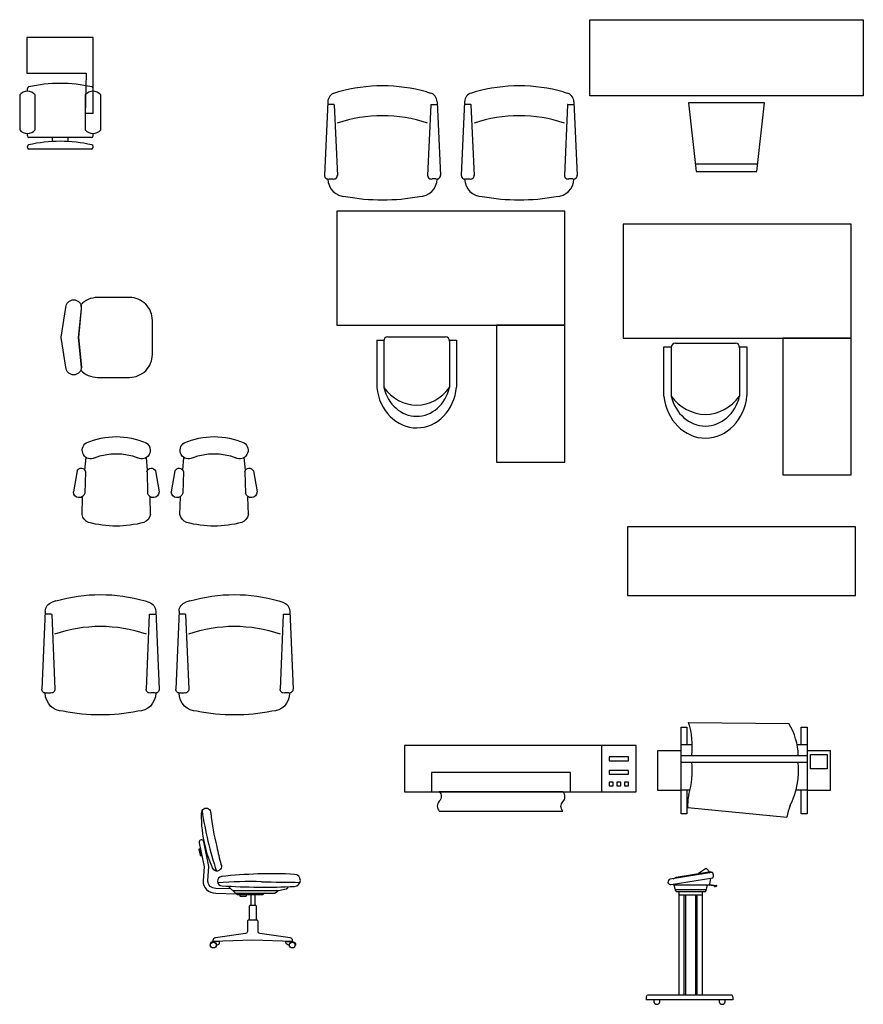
# Model space of a CAD drawing. Header units: millimetres. Extents: x 122.8 to 137.5, y 196.5 to 203.1.
# Tile 1 of 2: x 122.8 to 128.4, y 196.6 to 203.1. Entities that reach past the tile are written whole.
import ezdxf

# ---------------------------------------------------------------- set-up
doc = ezdxf.new("R2010")
doc.units = ezdxf.units.MM

msp = doc.modelspace()

# ---------------------------------------------------------------- linework, layer by layer
for p, q in [((123.2838, 202.9927), (122.8492, 202.9927)), ((122.8492, 202.9927), (122.8492, 202.7591)), ((123.2838, 202.4923), (123.2838, 202.9927)), ((122.8492, 202.7591), (123.1484, 202.7591)), ((123.1484, 202.7591), (123.2378, 202.7591)), ((123.2378, 202.7591), (123.233, 202.4829)), ((124.8993, 202.6357), (124.8737, 202.6282)), ((125.4783, 202.6357), (125.5039, 202.6282)), ((125.7993, 202.6357), (125.7737, 202.6282)), ((126.3783, 202.6357), (126.4039, 202.6282)), ((124.829, 202.571), (124.8075, 202.0866)), ((125.5486, 202.571), (125.5701, 202.0866)), ((125.729, 202.571), (125.7075, 202.0866)), ((126.4486, 202.571), (126.4701, 202.0866)), ((123.2838, 202.4923), (123.2332, 202.4932)), ((124.8698, 202.5523), (124.8265, 202.5523)), ((124.8713, 202.5508), (124.8919, 202.0866)), ((125.5063, 202.5508), (125.4857, 202.0866)), ((125.5078, 202.5523), (125.5453, 202.5523)), ((125.7698, 202.5523), (125.7324, 202.5523)), ((125.7713, 202.5508), (125.7919, 202.0866)), ((126.4063, 202.5508), (126.3857, 202.0866)), ((126.4078, 202.5523), (126.4511, 202.5523)), ((127.2531, 202.1627), (127.6587, 202.1627)), ((124.8374, 202.0627), (124.862, 202.0627)), ((125.5402, 202.0627), (125.5156, 202.0627)), ((125.7374, 202.0627), (125.762, 202.0627)), ((126.4402, 202.0627), (126.4156, 202.0627)), ((124.8888, 201.8502), (124.8888, 201.1002)), ((126.3888, 201.8502), (124.8888, 201.8502)), ((126.3888, 201.1002), (126.3888, 201.8502)), ((124.8888, 201.1002), (126.3888, 201.1002)), ((125.9388, 201.1002), (125.9388, 200.2002)), ((126.3888, 201.1002), (125.9388, 201.1002)), ((126.3888, 200.2002), (126.3888, 201.1002)), ((125.2239, 201.0252), (125.6037, 201.0252)), ((128.2729, 201.0164), (127.8229, 201.0164)), ((125.1513, 201.0019), (125.1513, 200.6903)), ((125.1513, 201.0019), (125.1976, 201.0019)), ((125.1976, 200.9952), (125.1976, 200.6903)), ((125.6295, 201.0019), (125.6763, 201.0019)), ((125.63, 200.9952), (125.63, 200.6903)), ((125.6763, 201.0019), (125.6763, 200.6935)), ((127.0888, 200.9518), (127.0888, 200.634)), ((127.1161, 200.983), (127.5119, 200.983)), ((127.5393, 200.9518), (127.5393, 200.634)), ((123.2304, 200.1479), (123.2379, 200.2303)), ((123.6426, 200.1479), (123.6351, 200.2303)), ((123.8749, 200.1479), (123.8824, 200.2303)), ((124.2871, 200.1479), (124.2796, 200.2303)), ((125.9388, 200.2002), (126.3888, 200.2002)), ((123.1786, 200.1419), (123.1545, 200.0038)), ((123.234, 200.1369), (123.2301, 199.9966)), ((123.6391, 200.1369), (123.643, 199.9966)), ((123.6945, 200.1419), (123.7186, 200.0038)), ((123.8231, 200.1419), (123.7989, 200.0038)), ((123.8784, 200.1369), (123.8745, 199.9966)), ((124.2835, 200.1369), (124.2874, 199.9966)), ((124.3389, 200.1419), (124.363, 200.0038)), ((123.2115, 199.8545), (123.2141, 199.9692)), ((123.6615, 199.8545), (123.659, 199.9692)), ((123.856, 199.8545), (123.8586, 199.9692)), ((124.306, 199.8545), (124.3034, 199.9692)), ((123.0401, 199.2866), (123.0142, 199.2787)), ((123.626, 199.2866), (123.6519, 199.2787)), ((123.9212, 199.2866), (123.8954, 199.2787)), ((124.5072, 199.2866), (124.533, 199.2787)), ((122.9689, 199.2183), (122.9472, 198.7068)), ((123.0102, 199.1985), (122.9665, 199.1985)), ((123.0118, 199.197), (123.0327, 198.7068)), ((123.6543, 199.197), (123.6335, 198.7068)), ((123.6559, 199.1985), (123.6938, 199.1985)), ((123.6972, 199.2183), (123.7189, 198.7068)), ((123.8501, 199.2183), (123.8283, 198.7068)), ((123.8914, 199.1985), (123.8476, 199.1985)), ((123.893, 199.197), (123.9138, 198.7068)), ((124.5355, 199.197), (124.5146, 198.7068)), ((124.537, 199.1985), (124.5749, 199.1985)), ((124.5783, 199.2183), (124.6001, 198.7068)), ((122.9775, 198.6815), (123.0024, 198.6815)), ((123.6886, 198.6815), (123.6638, 198.6815)), ((123.8586, 198.6815), (123.8835, 198.6815)), ((124.5698, 198.6815), (124.5449, 198.6815)), ((127.2033, 198.4866), (127.863, 198.4806)), ((127.1539, 198.4568), (127.1923, 198.4568)), ((127.1539, 197.8868), (127.1539, 198.4568)), ((127.1923, 198.4568), (127.1923, 198.3421)), ((127.9448, 198.4568), (127.9833, 198.4568)), ((127.9448, 198.3421), (127.9448, 198.4568)), ((127.9833, 198.4568), (127.9833, 197.8868)), ((127.0001, 198.04), (127.0001, 198.3036)), ((127.0001, 198.3036), (127.1539, 198.3036)), ((127.1539, 198.3421), (127.2279, 198.3421)), ((127.9183, 198.3421), (127.9833, 198.3421)), ((127.9833, 198.3036), (128.1371, 198.3036)), ((128.1371, 198.04), (128.1371, 198.3036)), ((127.1539, 198.2707), (127.9833, 198.2707)), ((127.1539, 198.2267), (127.9833, 198.2267)), ((128.0053, 198.1828), (128.0053, 198.2762)), ((128.0053, 198.2762), (128.1151, 198.2762)), ((128.1151, 198.2762), (128.1151, 198.1828)), ((128.1151, 198.1828), (128.0053, 198.1828)), ((127.1539, 198.04), (127.0001, 198.04)), ((127.1539, 198.0433), (127.2125, 198.0433)), ((127.1923, 198.0433), (127.1923, 197.8868)), ((127.9131, 198.0433), (127.9833, 198.0433)), ((127.9448, 197.8868), (127.9448, 198.0433)), ((128.1371, 198.04), (127.9833, 198.04)), ((127.1973, 197.9267), (127.8501, 197.8651)), ((127.1923, 197.8868), (127.1539, 197.8868)), ((127.9833, 197.8868), (127.9448, 197.8868)), ((127.344, 197.4217), (127.3487, 197.4634)), ((124.4858, 197.367), (124.5, 197.3785)), ((124.5613, 197.3938), (124.5698, 197.4064)), ((127.1188, 197.3768), (127.1058, 197.4235)), ((127.339, 197.4172), (127.1075, 197.4172)), ((127.3198, 197.387), (127.116, 197.387)), ((127.3168, 197.3768), (127.3285, 197.4172)), ((127.3415, 197.4179), (127.3731, 197.413)), ((127.3439, 197.4212), (127.3878, 197.4143)), ((127.3731, 197.413), (127.3727, 197.4102)), ((127.3739, 197.4085), (127.3792, 197.4077)), ((127.3747, 197.4127), (127.3744, 197.4105)), ((127.3744, 197.4105), (127.3805, 197.4096)), ((127.3747, 197.4127), (127.3872, 197.4107)), ((127.3804, 197.4085), (127.3805, 197.4096)), ((124.3214, 197.3561), (124.3214, 197.2831)), ((124.349, 197.3561), (124.349, 197.2831)), ((124.4079, 197.359), (124.4108, 197.3621)), ((127.3119, 197.3729), (127.1237, 197.3729)), ((127.1407, 197.3585), (127.1407, 197.3729)), ((127.1407, 196.6929), (127.1407, 197.3585)), ((127.1457, 197.3535), (127.2899, 197.3535)), ((127.1749, 196.6929), (127.1749, 197.3535)), ((127.1849, 196.6929), (127.1849, 197.3535)), ((127.2507, 196.6929), (127.2507, 197.3535)), ((127.2607, 196.6929), (127.2607, 197.3535)), ((127.2949, 197.3585), (127.2949, 197.3729)), ((127.2949, 196.6929), (127.2949, 197.3585)), ((124.0731, 197.052), (124.0731, 197.0477)), ((126.9249, 196.6829), (126.9249, 196.6629)), ((127.4949, 196.6629), (126.9249, 196.6629)), ((127.4849, 196.6929), (126.9349, 196.6929)), ((127.4949, 196.6829), (127.4949, 196.6629))]:
    msp.add_line(p, q)
at = {"linetype": 'Continuous'}
for p, q in [((122.852, 202.6406), (122.852, 202.658)), ((123.2838, 202.6406), (123.2838, 202.658)), ((122.8012, 202.6152), (122.8012, 202.3866)), ((122.9028, 202.3866), (122.9028, 202.6152)), ((123.233, 202.6152), (123.233, 202.3866)), ((123.3346, 202.3866), (123.3346, 202.6152)), ((122.852, 202.3458), (122.852, 202.3612)), ((123.2738, 202.3358), (122.862, 202.3358)), ((123.0171, 202.3093), (123.0171, 202.3358)), ((123.1187, 202.3358), (123.1187, 202.3087)), ((123.2838, 202.3458), (123.2838, 202.3612)), ((122.852, 202.2696), (122.852, 202.277)), ((123.2738, 202.2596), (122.862, 202.2596)), ((123.2838, 202.2696), (123.2838, 202.277))]:
    msp.add_line(p, q, dxfattribs=at)
for points in [[(126.5531, 202.6105), (126.5531, 203.1105), (128.3531, 203.1105), (128.3531, 202.6105)], [(127.6531, 202.1127), (127.7031, 202.5627), (127.2031, 202.5627), (127.2531, 202.1127)], [(128.2729, 201.7664), (126.7729, 201.7664), (126.7729, 201.0164), (128.2729, 201.0164)], [(128.3022, 199.3233), (128.3022, 199.7733), (126.8022, 199.7733), (126.8022, 199.3233)]]:
    msp.add_lwpolyline(points, close=True)
for points in [[(123.0746, 201.0208), (123.0745, 201.0213), (123.0746, 201.0213), (123.1056, 201.2173, -0.09906), (123.1095, 201.2366, -0.098725), (123.1205, 201.2529, -0.098255), (123.137, 201.2639, -0.097925), (123.1564, 201.2677, -0.097925), (123.1758, 201.2639, -0.098255), (123.1923, 201.2529, -0.098725), (123.2033, 201.2366, -0.09906), (123.2062, 201.2076), (123.188, 201.0208), (123.2071, 200.8244, -0.09906), (123.2033, 200.8051, -0.098725), (123.1923, 200.7888, -0.098255), (123.1758, 200.7778, -0.097925), (123.1564, 200.774, -0.097925), (123.137, 200.7778, -0.098255), (123.1205, 200.7888, -0.098725), (123.1095, 200.8051, -0.09906), (123.1056, 200.8244), (123.0746, 201.0204), (123.0745, 201.0204)], [(123.203, 201.2352, -0.091778), (123.2054, 201.2076), (123.1871, 201.0208), (123.2063, 200.8244, -0.097568), (123.2026, 200.8054, 0.208263), (123.3125, 200.7576), (123.5243, 200.7576, 0.414214), (123.6745, 200.9076), (123.6745, 201.1326, 0.414214), (123.5243, 201.2826), (123.3741, 201.2826), (123.3125, 201.2826, 0.207182)], [(125.5625, 197.9045), (126.3758, 197.9045, -0.424527), (126.3758, 197.9659, 0.404946), (126.3758, 198.0316), (125.5625, 198.0316, -0.424527), (125.5625, 197.9702, 0.404946)]]:
    msp.add_lwpolyline(points, format="xyb", close=True, dxfattribs=at)
for points in [[(127.8229, 201.0164), (127.8229, 200.1164), (128.2729, 200.1164), (128.2729, 201.0164)], [(127.0405, 200.634), (127.0405, 200.9587), (127.0888, 200.9587)], [(127.5388, 200.9587), (127.5876, 200.9587), (127.5876, 200.6374)], [(124.2203, 197.365), (124.48, 197.365)]]:
    msp.add_lwpolyline(points)
for points in [[(125.3337, 198.0316), (126.8587, 198.0316), (126.8587, 198.3366), (125.3337, 198.3366)], [(126.63, 198.0316), (126.8587, 198.0316), (126.8587, 198.3366), (126.63, 198.3366)], [(126.6808, 198.2349), (126.8079, 198.2349), (126.8079, 198.2603), (126.6808, 198.2603)], [(125.5116, 198.0316), (126.4266, 198.0316), (126.4266, 198.1587), (125.5116, 198.1587)], [(126.6808, 198.146), (126.8079, 198.146), (126.8079, 198.1714), (126.6808, 198.1714)], [(126.6808, 198.0697), (126.7062, 198.0697), (126.7062, 198.0951), (126.6808, 198.0951)], [(126.7316, 198.0697), (126.757, 198.0697), (126.757, 198.0951), (126.7316, 198.0951)], [(126.7825, 198.0697), (126.8079, 198.0697), (126.8079, 198.0951), (126.7825, 198.0951)]]:
    msp.add_lwpolyline(points, close=True, dxfattribs=at)
for points in [[(123.9985, 197.8911, -1.080375), (124.0586, 197.8915, 0.032123), (124.0981, 197.6703, 0.015186), (124.126, 197.5529, -1.080375), (124.0702, 197.5306, -0.045705), (124.024, 197.6703, -0.069348), (123.9985, 197.8915)], [(124.1913, 197.3925), (124.0922, 197.3957, -0.449201), (124.04, 197.445), (124.0455, 197.5391), (124.0129, 197.702, 1), (123.9825, 197.6959), (124.0143, 197.5369), (124.009, 197.4469, 0.449201), (124.0912, 197.3647), (124.2252, 197.3603)], [(127.1024, 197.4588), (127.1195, 197.4681, -0.083769), (127.121, 197.4686), (127.3498, 197.5062), (127.3509, 197.4997)], [(127.3416, 197.5049), (127.3223, 197.5235, 0.352791), (127.3151, 197.5242), (127.2682, 197.4928)], [(124.1305, 197.4732, 0.958619), (124.1331, 197.4129, 0.028824), (124.6103, 197.4082, 0.950891), (124.6105, 197.4877, 0.041671), (124.1288, 197.473)], [(124.1724, 197.4104), (124.2269, 197.3587, 0.192062), (124.2332, 197.3561), (124.4012, 197.3561, 0.205197), (124.4079, 197.359)], [(124.5613, 197.3938, -0.202745), (124.5553, 197.3898), (124.5041, 197.3804), (124.204, 197.3804)], [(124.3596, 197.1873), (124.3596, 197.2746, 0.414214), (124.3511, 197.2831), (124.3193, 197.2831, 0.414214), (124.3108, 197.2746), (124.3108, 197.1873)], [(124.0731, 197.0477), (124.3352, 197.057), (124.5973, 197.0477), (124.5973, 197.052, 0.373311), (124.5812, 197.0706), (124.3822, 197.0989, -0.373311), (124.3702, 197.1128), (124.3702, 197.1788, 0.414214), (124.3617, 197.1873), (124.3087, 197.1873, 0.414214), (124.3002, 197.1788), (124.3002, 197.1128, -0.373311), (124.2882, 197.0989), (124.0892, 197.0706, 0.373311), (124.0731, 197.052)], [(124.0962, 197.0227, 0.444931), (124.1173, 197.0417), (124.1173, 197.045), (124.0757, 197.045, 0.414214), (124.0533, 197.0226, 1), (124.0552, 197.0226, -1), (124.0962, 197.0226)], [(124.5743, 197.0227, -0.444931), (124.5531, 197.0417), (124.5531, 197.045), (124.5947, 197.045, -0.414214), (124.6172, 197.0226, -1), (124.6152, 197.0226, 1), (124.5743, 197.0226)]]:
    msp.add_lwpolyline(points, format="xyb")
for points in [[(123.9877, 197.6551), (123.9821, 197.6539, 0.414214), (123.9806, 197.6518), (123.9884, 197.6132, 0.414214), (123.9905, 197.6118), (123.9961, 197.6129, 0.414214), (123.9975, 197.615), (123.9898, 197.6536, 0.414214)], [(127.3629, 197.4966, 0.414214), (127.3571, 197.5007), (127.0823, 197.4555, 1), (127.088, 197.4206), (127.3629, 197.4657, 0.149648), (127.367, 197.4849)], [(124.2933, 197.3526, 0.414214), (124.2915, 197.3544), (124.2521, 197.3544, 0.414214), (124.2503, 197.3526), (124.2503, 197.3469, 0.414214), (124.2521, 197.3451), (124.2915, 197.3451, 0.414214), (124.2933, 197.3469)]]:
    msp.add_lwpolyline(points, format="xyb", close=True)
for centre in [(124.0757, 197.0226), (124.5947, 197.0226)]:
    msp.add_circle(centre, 0.0192)
for centre, radius, start, end in [((123.0679, 201.7611), 0.9303, 77.07135, 102.92865), ((122.852, 202.5771), 0.0635, 36.8699, 143.1301), ((122.862, 202.658), 0.01, 102.92865, 180), ((123.2838, 202.5771), 0.0635, 36.8699, 143.1301), ((123.2738, 202.658), 0.01, 0, 77.07135), ((122.852, 202.4247), 0.0635, 216.8699, 323.1301), ((123.2838, 202.4247), 0.0635, 216.8699, 323.1301), ((122.862, 202.3458), 0.01, 180, 270), ((123.0679, 201.3801), 0.9303, 77.07135, 102.92865), ((123.2738, 202.3458), 0.01, 270, 0), ((122.862, 202.277), 0.01, 102.92865, 180), ((122.862, 202.2696), 0.01, 180, 270), ((123.2738, 202.2696), 0.01, 270, 0), ((123.2738, 202.277), 0.01, 0, 77.07135)]:
    msp.add_arc(centre, radius, start, end, dxfattribs=at)
for centre, radius, start, end in [((124.8914, 202.5683), 0.0625, 106.41992, 177.45961), ((125.1888, 201.5935), 1.0817, 74.47479, 105.52521), ((125.4862, 202.5683), 0.0625, 2.54039, 73.58008), ((125.7914, 202.5683), 0.0625, 106.41992, 177.45961), ((126.0888, 201.5935), 1.0817, 74.47479, 105.52521), ((126.3862, 202.5683), 0.0625, 2.54038, 73.58008), ((124.8698, 202.5507), 0.00156, 2.54039, 90), ((125.5078, 202.5507), 0.00156, 90, 177.45961), ((125.7698, 202.5507), 0.00156, 2.54038, 90), ((126.4078, 202.5507), 0.00156, 90, 177.45961), ((125.1886, 201.5383), 0.9401, 71.58125, 108.41875), ((126.089, 201.5383), 0.9401, 71.58124, 108.41875), ((124.8314, 202.0859), 0.0239, 178.17084, 284.51535), ((124.9449, 202.0634), 0.1154, 180.71576, 270.35442), ((124.868, 202.0859), 0.0239, 255.48465, 1.82916), ((125.4328, 202.0634), 0.1154, 269.64558, 359.28424), ((125.5096, 202.0859), 0.0239, 178.17084, 284.51535), ((125.5462, 202.0859), 0.0239, 255.48465, 1.82916), ((125.7314, 202.0859), 0.0239, 178.17083, 284.51535), ((125.8449, 202.0634), 0.1154, 180.71576, 270.35442), ((125.768, 202.0859), 0.0239, 255.48464, 1.82916), ((126.3328, 202.0634), 0.1154, 269.64558, 359.28423), ((126.4096, 202.0859), 0.0239, 178.17083, 284.51535), ((126.4462, 202.0859), 0.0239, 255.48464, 1.82916), ((125.1888, 203.2353), 1.3101, 259.29948, 280.70052), ((126.0888, 203.2353), 1.3101, 259.29948, 280.70052), ((126.7053, 198.328), 0.5226, 353.70506, 17.66423), ((127.4994, 198.2585), 0.4261, 1.64081, 31.4228), ((126.6392, 198.1737), 0.588, 344.237, 5.17205), ((127.401, 198.1767), 0.5267, 333.31427, 5.45266), ((127.5249, 197.9413), 0.328, 167.20159, 182.55305), ((126.4222, 198.2755), 2.449, 188.66989, 198.22576), ((128.113, 197.8304), 0.2652, 155.557, 172.485), ((124.3221, 194.8552), 2.5849, 88.41793, 94.8105), ((124.6708, 207.4793), 10.044, 268.41793, 269.85942), ((124.5058, 197.3713), 0.00922, 100.45569, 128.98028), ((127.1237, 197.3779), 0.005, 192.26786, 270), ((127.3119, 197.3779), 0.005, 270, 347.73214), ((127.339, 197.4222), 0.005, 270, 353.54227), ((127.3742, 197.41), 0.00152, 171.09714, 261.09714), ((127.3793, 197.4087), 0.00106, 261.09714, 351.09714), ((127.3875, 197.4125), 0.00183, 261.09714, 81.09714), ((124.4175, 197.3558), 0.00922, 90, 136.3839), ((124.48, 197.3742), 0.00922, 270, 308.98028), ((127.1457, 197.3585), 0.005, 180, 270), ((127.2899, 197.3585), 0.005, 270, 0), ((126.9349, 196.6829), 0.01, 90, 180), ((126.9949, 196.6529), 0.02, 150, 30), ((127.4249, 196.6529), 0.02, 150, 30), ((127.4849, 196.6829), 0.01, 0, 90)]:
    msp.add_arc(centre, radius, start, end)
for centre, major_axis, start_param, end_param in [((125.2239, 200.9952), (0, 0.03), 0, 1.570796), ((125.6037, 200.9952), (0, 0.03), 4.712389, 6.283185), ((127.1161, 200.9518), (0, 0.0313), 0, 1.570796), ((127.5119, 200.9518), (0, 0.0313), 4.712389, 6.283185), ((125.4136, 200.7273), (0, 0.3021), 1.693833, 4.600285), ((125.4138, 200.7576), (0, 0.2561), 1.836941, 4.446244), ((125.4138, 200.8981), (0, 0.3229), 2.270248, 4.012938), ((127.3138, 200.6726), (0, 0.3148), 1.693833, 4.600285), ((127.314, 200.8506), (0, 0.3364), 2.270248, 4.012938), ((127.314, 200.7041), (0, 0.2668), 1.836941, 4.446244)]:
    msp.add_ellipse(centre, major_axis=major_axis, ratio=0.875, start_param=start_param, end_param=end_param)
at = {"extrusion": (0, 0, -1)}
for centre, major_axis, start_param, end_param in [((123.4365, 199.8346), (0, 0.533), 5.886316, 6.680055), ((124.081, 199.8346), (0, 0.533), 5.886316, 6.680055), ((123.2672, 200.2778), (0, 0.0565), 2.623535, 5.737508), ((123.6059, 200.2778), (0, 0.0565), 0.545678, 3.65965), ((123.9117, 200.2778), (0, 0.0565), 2.623535, 5.737508), ((124.2503, 200.2778), (0, 0.0565), 0.545678, 3.65965), ((123.4365, 199.8265), (0, 0.4289), 5.929118, 6.637253), ((124.081, 199.8265), (0, 0.4289), 5.929118, 6.637253), ((123.2056, 200.1304), (0, 0.0304), 5.100262, 7.639608), ((123.6675, 200.1304), (0, 0.0304), 4.926762, 7.466109), ((123.85, 200.1304), (0, 0.0304), 5.100262, 7.639608), ((124.312, 200.1304), (0, 0.0304), 4.926762, 7.466109), ((123.1928, 200.0063), (0, 0.0401), 1.815261, 4.651072), ((123.6803, 200.0063), (0, 0.0401), 1.632114, 4.467924), ((123.8373, 200.0063), (0, 0.0401), 1.815261, 4.651072), ((124.3247, 200.0063), (0, 0.0401), 1.632114, 4.467924), ((123.2826, 199.8737), (0, 0.0766), 3.533117, 4.459171), ((123.5905, 199.8737), (0, 0.0766), 1.824014, 2.750068), ((123.927, 199.8737), (0, 0.0766), 3.533117, 4.459171), ((124.2349, 199.8737), (0, 0.0766), 1.824014, 2.750068), ((123.4365, 200.5509), (0, 0.7717), 2.893022, 3.390163), ((124.081, 200.5509), (0, 0.7717), 2.893022, 3.390163), ((123.3331, 198.1862), (0, 1.1421), 6.012219, 6.554151), ((124.2142, 198.1862), (0, 1.1421), 6.012219, 6.554151), ((123.0321, 199.2154), (0, 0.066), 4.756727, 5.996604), ((123.634, 199.2154), (0, 0.066), 0.286582, 1.526458), ((123.9133, 199.2154), (0, 0.066), 4.756727, 5.996604), ((124.5152, 199.2154), (0, 0.066), 0.286582, 1.526458), ((123.0102, 199.1969), (0, 0.00165), 0, 1.526458), ((123.6559, 199.1969), (0, 0.00165), 4.756727, 6.283185), ((123.8914, 199.1969), (0, 0.00165), 0, 1.526458), ((124.537, 199.1969), (0, 0.00165), 4.756727, 6.283185), ((123.3329, 198.1278), (0, 0.9927), 5.961717, 6.604653), ((124.214, 198.1278), (0, 0.9927), 5.961717, 6.604653), ((122.9714, 198.706), (0, 0.0253), 2.888252, 4.744314), ((123.0862, 198.6823), (0, 0.1219), 3.135407, 4.699897), ((123.0084, 198.706), (0, 0.0253), 1.538871, 3.394933), ((123.5799, 198.6823), (0, 0.1219), 1.583289, 3.147778), ((123.6577, 198.706), (0, 0.0253), 2.888252, 4.744314), ((123.6947, 198.706), (0, 0.0253), 1.538871, 3.394933), ((123.8526, 198.706), (0, 0.0253), 2.888252, 4.744314), ((123.9673, 198.6823), (0, 0.1219), 3.135407, 4.699897), ((123.8896, 198.706), (0, 0.0253), 1.538871, 3.394933), ((124.4611, 198.6823), (0, 0.1219), 1.583289, 3.147778), ((124.5388, 198.706), (0, 0.0253), 2.888252, 4.744314), ((124.5759, 198.706), (0, 0.0253), 1.538871, 3.394933), ((123.3331, 199.9197), (0, 1.3833), 2.954833, 3.328352), ((124.2142, 199.9197), (0, 1.3833), 2.954833, 3.328352)]:
    msp.add_ellipse(centre, major_axis=major_axis, ratio=0.958333, start_param=start_param, end_param=end_param, dxfattribs=at)

doc.saveas('drawing.dxf')
